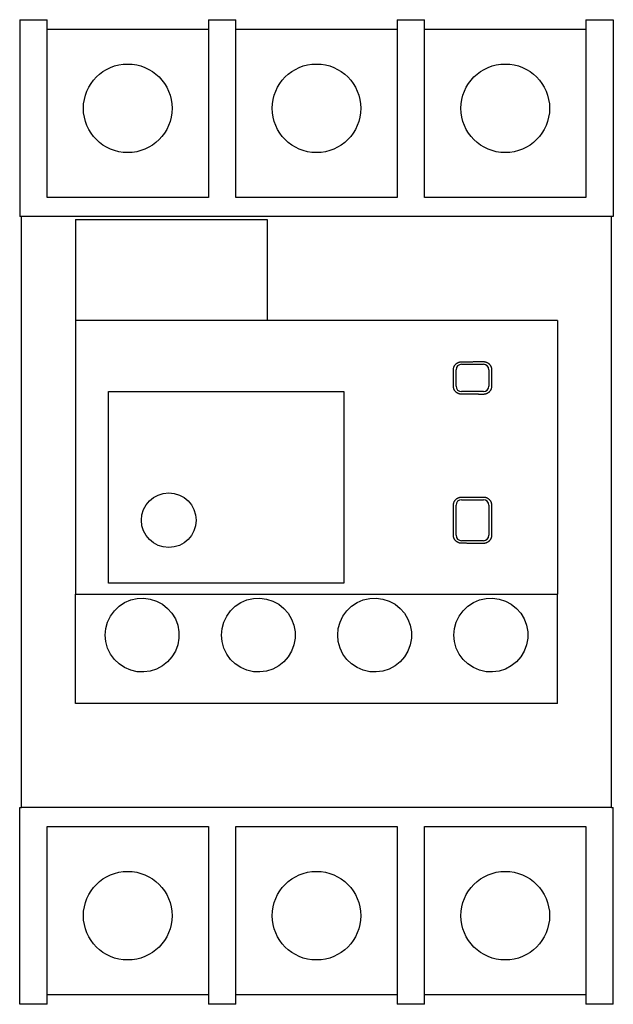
# Model space of a CAD drawing. Extents: x -1.08 to 1.08, y -1.8 to 1.8.
import ezdxf

# ---------------------------------------------------------------- set-up
doc = ezdxf.new("R2010")
doc.units = 0
doc.layers.get('0').update_dxf_attribs({"linetype": 'CONTINUOUS'})

msp = doc.modelspace()

# ---------------------------------------------------------------- linework, layer by layer
at = {"color": 0, "linetype": 'CONTINUOUS'}
for p, q in [((-1.085, 1.8), (-0.985, 1.8)), ((-1.085, 1.8), (-1.085, 1.08)), ((-0.985, 1.15), (-0.985, 1.8)), ((-0.395, 1.8), (-0.295, 1.8)), ((-0.395, 1.8), (-0.395, 1.15)), ((-0.295, 1.15), (-0.295, 1.8)), ((0.295, 1.8), (0.395, 1.8)), ((0.295, 1.8), (0.295, 1.15)), ((0.395, 1.15), (0.395, 1.8)), ((0.985, 1.8), (0.985, 1.15)), ((0.985, 1.8), (1.085, 1.8)), ((1.085, 1.8), (1.085, 1.08)), ((-0.395, 1.764), (-0.985, 1.764)), ((0.295, 1.764), (-0.295, 1.764)), ((0.985, 1.764), (0.395, 1.764)), ((-0.395, 1.15), (-0.985, 1.15)), ((0.295, 1.15), (-0.295, 1.15)), ((0.985, 1.15), (0.395, 1.15)), ((-1.0788, 1.08), (-1.085, 1.08)), ((1.0787, 1.08), (-1.0788, 1.08)), ((-1.0788, -1.08), (-1.0788, 1.08)), ((1.0787, -1.08), (1.0787, 1.08)), ((1.085, 1.08), (1.0787, 1.08)), ((-0.8809, 1.07), (-0.1809, 1.07)), ((-0.8809, 1.07), (-0.8809, 0.7)), ((-0.1809, 1.07), (-0.1809, 0.7)), ((-0.8809, 0.7), (-0.8809, -0.3)), ((0.8809, 0.7), (-0.8809, 0.7)), ((0.8809, 0.7), (0.8809, -0.3)), ((0.508, 0.5394), (0.5088, 0.5404)), ((0.5088, 0.5404), (0.5097, 0.5413)), ((0.5097, 0.5413), (0.5107, 0.5421)), ((0.5107, 0.5421), (0.5117, 0.543)), ((0.5117, 0.543), (0.5127, 0.5438)), ((0.5127, 0.5438), (0.5138, 0.5445)), ((0.5138, 0.5445), (0.5149, 0.5452)), ((0.5149, 0.5452), (0.5161, 0.5459)), ((0.5161, 0.5459), (0.5173, 0.5465)), ((0.5173, 0.5465), (0.5185, 0.5471)), ((0.5185, 0.5471), (0.5197, 0.5476)), ((0.5197, 0.5476), (0.521, 0.548)), ((0.521, 0.548), (0.5223, 0.5484)), ((0.5223, 0.5484), (0.5236, 0.5487)), ((0.5236, 0.5487), (0.5249, 0.549)), ((0.5249, 0.549), (0.5262, 0.5492)), ((0.5262, 0.5492), (0.5274, 0.5493)), ((0.5274, 0.5493), (0.5287, 0.5494)), ((0.5287, 0.5494), (0.53, 0.5495)), ((0.53, 0.5495), (0.5323, 0.5495)), ((0.53, 0.54), (0.61, 0.54)), ((0.5323, 0.5495), (0.5346, 0.5495)), ((0.5346, 0.5495), (0.5369, 0.5495)), ((0.5369, 0.5495), (0.5391, 0.5495)), ((0.5391, 0.5495), (0.5414, 0.5495)), ((0.5414, 0.5495), (0.5437, 0.5495)), ((0.5437, 0.5495), (0.546, 0.5495)), ((0.546, 0.5495), (0.5483, 0.5495)), ((0.5483, 0.5495), (0.5506, 0.5496)), ((0.5506, 0.5496), (0.5529, 0.5496)), ((0.5529, 0.5496), (0.5552, 0.5496)), ((0.5552, 0.5496), (0.5574, 0.5496)), ((0.5574, 0.5496), (0.5597, 0.5496)), ((0.5597, 0.5496), (0.562, 0.5496)), ((0.562, 0.5496), (0.5643, 0.5496)), ((0.5643, 0.5496), (0.5666, 0.5496)), ((0.5666, 0.5496), (0.5689, 0.5496)), ((0.5689, 0.5496), (0.5712, 0.5496)), ((0.5712, 0.5496), (0.5734, 0.5497)), ((0.5734, 0.5497), (0.5757, 0.5497)), ((0.5757, 0.5497), (0.578, 0.5497)), ((0.578, 0.5497), (0.5803, 0.5497)), ((0.5803, 0.5497), (0.5826, 0.5497)), ((0.5826, 0.5497), (0.5849, 0.5497)), ((0.5849, 0.5497), (0.5872, 0.5497)), ((0.5872, 0.5497), (0.5894, 0.5497)), ((0.5894, 0.5497), (0.5917, 0.5497)), ((0.5917, 0.5497), (0.594, 0.5498)), ((0.594, 0.5498), (0.5963, 0.5498)), ((0.5963, 0.5498), (0.5986, 0.5498)), ((0.5986, 0.5498), (0.6009, 0.5498)), ((0.6009, 0.5498), (0.6031, 0.5498)), ((0.6031, 0.5498), (0.6054, 0.5498)), ((0.6054, 0.5498), (0.6077, 0.5498)), ((0.6077, 0.5498), (0.61, 0.5498)), ((0.61, 0.5498), (0.6113, 0.5498)), ((0.6113, 0.5498), (0.6126, 0.5497)), ((0.6126, 0.5497), (0.6139, 0.5496)), ((0.6139, 0.5496), (0.6152, 0.5494)), ((0.6152, 0.5494), (0.6166, 0.5491)), ((0.6166, 0.5491), (0.6179, 0.5488)), ((0.6179, 0.5488), (0.6192, 0.5484)), ((0.6192, 0.5484), (0.6205, 0.548)), ((0.6205, 0.548), (0.6218, 0.5475)), ((0.6218, 0.5475), (0.623, 0.5469)), ((0.623, 0.5469), (0.6242, 0.5463)), ((0.6242, 0.5463), (0.6254, 0.5456)), ((0.6254, 0.5456), (0.6265, 0.5449)), ((0.6265, 0.5449), (0.6277, 0.5442)), ((0.6277, 0.5442), (0.6287, 0.5434)), ((0.6287, 0.5434), (0.6297, 0.5425)), ((0.6297, 0.5425), (0.6307, 0.5416)), ((0.6307, 0.5416), (0.6316, 0.5407)), ((0.6316, 0.5407), (0.6325, 0.5398)), ((0.5007, 0.5213), (0.5008, 0.5226)), ((0.5007, 0.52), (0.5007, 0.5213)), ((0.5007, 0.46), (0.5007, 0.52)), ((0.5008, 0.5226), (0.5009, 0.5239)), ((0.5009, 0.5239), (0.5011, 0.5252)), ((0.5011, 0.5252), (0.5014, 0.5265)), ((0.5014, 0.5265), (0.5017, 0.5278)), ((0.5017, 0.5278), (0.5021, 0.5291)), ((0.5021, 0.5291), (0.5025, 0.5303)), ((0.5025, 0.5303), (0.503, 0.5316)), ((0.503, 0.5316), (0.5036, 0.5328)), ((0.5036, 0.5328), (0.5042, 0.534)), ((0.5042, 0.534), (0.5049, 0.5352)), ((0.5049, 0.5352), (0.5056, 0.5363)), ((0.5056, 0.5363), (0.5063, 0.5374)), ((0.5063, 0.5374), (0.5071, 0.5384)), ((0.5071, 0.5384), (0.508, 0.5394)), ((0.51, 0.46), (0.51, 0.52)), ((0.63, 0.52), (0.63, 0.46)), ((0.6325, 0.5398), (0.6334, 0.5388)), ((0.6334, 0.5388), (0.6342, 0.5377)), ((0.6342, 0.5377), (0.635, 0.5366)), ((0.635, 0.5366), (0.6357, 0.5354)), ((0.6357, 0.5354), (0.6364, 0.5343)), ((0.6364, 0.5343), (0.637, 0.533)), ((0.637, 0.533), (0.6376, 0.5318)), ((0.6376, 0.5318), (0.6381, 0.5305)), ((0.6381, 0.5305), (0.6385, 0.5292)), ((0.6385, 0.5292), (0.6389, 0.5279)), ((0.6389, 0.5279), (0.6393, 0.5266)), ((0.6393, 0.5266), (0.6395, 0.5253)), ((0.6395, 0.5253), (0.6397, 0.5239)), ((0.6397, 0.5239), (0.6399, 0.5226)), ((0.6399, 0.5226), (0.64, 0.5213)), ((0.64, 0.5213), (0.64, 0.52)), ((0.64, 0.52), (0.64, 0.46)), ((-0.76, 0.44), (0.1, 0.44)), ((-0.76, -0.26), (-0.76, 0.44)), ((0.1, 0.44), (0.1, -0.26)), ((0.5007, 0.4587), (0.5007, 0.46)), ((0.5008, 0.4574), (0.5007, 0.4587)), ((0.5009, 0.4561), (0.5008, 0.4574)), ((0.5011, 0.4548), (0.5009, 0.4561)), ((0.5014, 0.4535), (0.5011, 0.4548)), ((0.5017, 0.4522), (0.5014, 0.4535)), ((0.5021, 0.4509), (0.5017, 0.4522)), ((0.5025, 0.4497), (0.5021, 0.4509)), ((0.503, 0.4484), (0.5025, 0.4497)), ((0.5036, 0.4472), (0.503, 0.4484)), ((0.5042, 0.446), (0.5036, 0.4472)), ((0.5049, 0.4448), (0.5042, 0.446)), ((0.5056, 0.4437), (0.5049, 0.4448)), ((0.5063, 0.4426), (0.5056, 0.4437)), ((0.5071, 0.4416), (0.5063, 0.4426)), ((0.508, 0.4406), (0.5071, 0.4416)), ((0.5088, 0.4396), (0.508, 0.4406)), ((0.5097, 0.4387), (0.5088, 0.4396)), ((0.5107, 0.4379), (0.5097, 0.4387)), ((0.5117, 0.437), (0.5107, 0.4379)), ((0.5127, 0.4362), (0.5117, 0.437)), ((0.5138, 0.4355), (0.5127, 0.4362)), ((0.5149, 0.4348), (0.5138, 0.4355)), ((0.5161, 0.4341), (0.5149, 0.4348)), ((0.5173, 0.4335), (0.5161, 0.4341)), ((0.5185, 0.4329), (0.5173, 0.4335)), ((0.5197, 0.4324), (0.5185, 0.4329)), ((0.521, 0.432), (0.5197, 0.4324)), ((0.61, 0.44), (0.53, 0.44)), ((0.6205, 0.432), (0.6192, 0.4316)), ((0.6218, 0.4325), (0.6205, 0.432)), ((0.623, 0.4331), (0.6218, 0.4325)), ((0.6242, 0.4337), (0.623, 0.4331)), ((0.6254, 0.4344), (0.6242, 0.4337)), ((0.6265, 0.4351), (0.6254, 0.4344)), ((0.6277, 0.4358), (0.6265, 0.4351)), ((0.6287, 0.4366), (0.6277, 0.4358)), ((0.6297, 0.4375), (0.6287, 0.4366)), ((0.6307, 0.4384), (0.6297, 0.4375)), ((0.6316, 0.4393), (0.6307, 0.4384)), ((0.6325, 0.4402), (0.6316, 0.4393)), ((0.6334, 0.4412), (0.6325, 0.4402)), ((0.6342, 0.4423), (0.6334, 0.4412)), ((0.635, 0.4434), (0.6342, 0.4423)), ((0.6357, 0.4446), (0.635, 0.4434)), ((0.6364, 0.4457), (0.6357, 0.4446)), ((0.637, 0.447), (0.6364, 0.4457)), ((0.6376, 0.4482), (0.637, 0.447)), ((0.6381, 0.4495), (0.6376, 0.4482)), ((0.6385, 0.4508), (0.6381, 0.4495)), ((0.6389, 0.4521), (0.6385, 0.4508)), ((0.6393, 0.4534), (0.6389, 0.4521)), ((0.6395, 0.4547), (0.6393, 0.4534)), ((0.6397, 0.4561), (0.6395, 0.4547)), ((0.6399, 0.4574), (0.6397, 0.4561)), ((0.64, 0.4587), (0.6399, 0.4574)), ((0.64, 0.46), (0.64, 0.4587)), ((0.5223, 0.4316), (0.521, 0.432)), ((0.5236, 0.4313), (0.5223, 0.4316)), ((0.5249, 0.431), (0.5236, 0.4313)), ((0.5262, 0.4308), (0.5249, 0.431)), ((0.5274, 0.4307), (0.5262, 0.4308)), ((0.5287, 0.4306), (0.5274, 0.4307)), ((0.53, 0.4305), (0.5287, 0.4306)), ((0.5323, 0.4305), (0.53, 0.4305)), ((0.5346, 0.4305), (0.5323, 0.4305)), ((0.5369, 0.4305), (0.5346, 0.4305)), ((0.5391, 0.4305), (0.5369, 0.4305)), ((0.5414, 0.4305), (0.5391, 0.4305)), ((0.5437, 0.4305), (0.5414, 0.4305)), ((0.546, 0.4305), (0.5437, 0.4305)), ((0.5483, 0.4305), (0.546, 0.4305)), ((0.5506, 0.4304), (0.5483, 0.4305)), ((0.5529, 0.4304), (0.5506, 0.4304)), ((0.5552, 0.4304), (0.5529, 0.4304)), ((0.5574, 0.4304), (0.5552, 0.4304)), ((0.5597, 0.4304), (0.5574, 0.4304)), ((0.562, 0.4304), (0.5597, 0.4304)), ((0.5643, 0.4304), (0.562, 0.4304)), ((0.5666, 0.4304), (0.5643, 0.4304)), ((0.5689, 0.4304), (0.5666, 0.4304)), ((0.5712, 0.4304), (0.5689, 0.4304)), ((0.5734, 0.4303), (0.5712, 0.4304)), ((0.5757, 0.4303), (0.5734, 0.4303)), ((0.578, 0.4303), (0.5757, 0.4303)), ((0.5803, 0.4303), (0.578, 0.4303)), ((0.5826, 0.4303), (0.5803, 0.4303)), ((0.5849, 0.4303), (0.5826, 0.4303)), ((0.5872, 0.4303), (0.5849, 0.4303)), ((0.5894, 0.4303), (0.5872, 0.4303)), ((0.5917, 0.4303), (0.5894, 0.4303)), ((0.594, 0.4302), (0.5917, 0.4303)), ((0.5963, 0.4302), (0.594, 0.4302)), ((0.5986, 0.4302), (0.5963, 0.4302)), ((0.6009, 0.4302), (0.5986, 0.4302)), ((0.6031, 0.4302), (0.6009, 0.4302)), ((0.6054, 0.4302), (0.6031, 0.4302)), ((0.6077, 0.4302), (0.6054, 0.4302)), ((0.61, 0.4302), (0.6077, 0.4302)), ((0.6113, 0.4302), (0.61, 0.4302)), ((0.6126, 0.4303), (0.6113, 0.4302)), ((0.6139, 0.4304), (0.6126, 0.4303)), ((0.6152, 0.4306), (0.6139, 0.4304)), ((0.6166, 0.4309), (0.6152, 0.4306)), ((0.6179, 0.4312), (0.6166, 0.4309)), ((0.6192, 0.4316), (0.6179, 0.4312)), ((0.5025, 0.0353), (0.503, 0.0366)), ((0.503, 0.0366), (0.5036, 0.0378)), ((0.5036, 0.0378), (0.5042, 0.039)), ((0.5042, 0.039), (0.5049, 0.0402)), ((0.5049, 0.0402), (0.5056, 0.0413)), ((0.5056, 0.0413), (0.5063, 0.0424)), ((0.5063, 0.0424), (0.5071, 0.0434)), ((0.5071, 0.0434), (0.508, 0.0444)), ((0.508, 0.0444), (0.5088, 0.0454)), ((0.5088, 0.0454), (0.5097, 0.0463)), ((0.5097, 0.0463), (0.5107, 0.0471)), ((0.5107, 0.0471), (0.5117, 0.048)), ((0.5117, 0.048), (0.5127, 0.0488)), ((0.5127, 0.0488), (0.5138, 0.0495)), ((0.5138, 0.0495), (0.5149, 0.0502)), ((0.5149, 0.0502), (0.5161, 0.0509)), ((0.5161, 0.0509), (0.5173, 0.0515)), ((0.5173, 0.0515), (0.5185, 0.0521)), ((0.5185, 0.0521), (0.5197, 0.0526)), ((0.5197, 0.0526), (0.521, 0.053)), ((0.521, 0.053), (0.5223, 0.0534)), ((0.5223, 0.0534), (0.5236, 0.0537)), ((0.5236, 0.0537), (0.5249, 0.054)), ((0.5249, 0.054), (0.5262, 0.0542)), ((0.5262, 0.0542), (0.5274, 0.0543)), ((0.5274, 0.0543), (0.5287, 0.0544)), ((0.5287, 0.0544), (0.53, 0.0545)), ((0.53, 0.0545), (0.5323, 0.0545)), ((0.53, 0.045), (0.61, 0.045)), ((0.5323, 0.0545), (0.5346, 0.0545)), ((0.5346, 0.0545), (0.5369, 0.0545)), ((0.5369, 0.0545), (0.5391, 0.0545)), ((0.5391, 0.0545), (0.5414, 0.0545)), ((0.5414, 0.0545), (0.5437, 0.0545)), ((0.5437, 0.0545), (0.546, 0.0545)), ((0.546, 0.0545), (0.5483, 0.0545)), ((0.5483, 0.0545), (0.5506, 0.0546)), ((0.5506, 0.0546), (0.5529, 0.0546)), ((0.5529, 0.0546), (0.5552, 0.0546)), ((0.5552, 0.0546), (0.5574, 0.0546)), ((0.5574, 0.0546), (0.5597, 0.0546)), ((0.5597, 0.0546), (0.562, 0.0546)), ((0.562, 0.0546), (0.5643, 0.0546)), ((0.5643, 0.0546), (0.5666, 0.0546)), ((0.5666, 0.0546), (0.5689, 0.0546)), ((0.5689, 0.0546), (0.5712, 0.0546)), ((0.5712, 0.0546), (0.5734, 0.0547)), ((0.5734, 0.0547), (0.5757, 0.0547)), ((0.5757, 0.0547), (0.578, 0.0547)), ((0.578, 0.0547), (0.5803, 0.0547)), ((0.5803, 0.0547), (0.5826, 0.0547)), ((0.5826, 0.0547), (0.5849, 0.0547)), ((0.5849, 0.0547), (0.5872, 0.0547)), ((0.5872, 0.0547), (0.5894, 0.0547)), ((0.5894, 0.0547), (0.5917, 0.0547)), ((0.5917, 0.0547), (0.594, 0.0548)), ((0.594, 0.0548), (0.5963, 0.0548)), ((0.5963, 0.0548), (0.5986, 0.0548)), ((0.5986, 0.0548), (0.6009, 0.0548)), ((0.6009, 0.0548), (0.6031, 0.0548)), ((0.6031, 0.0548), (0.6054, 0.0548)), ((0.6054, 0.0548), (0.6077, 0.0548)), ((0.6077, 0.0548), (0.61, 0.0548)), ((0.61, 0.0548), (0.6113, 0.0548)), ((0.6113, 0.0548), (0.6126, 0.0547)), ((0.6126, 0.0547), (0.6139, 0.0546)), ((0.6139, 0.0546), (0.6152, 0.0544)), ((0.6152, 0.0544), (0.6166, 0.0541)), ((0.6166, 0.0541), (0.6179, 0.0538)), ((0.6179, 0.0538), (0.6192, 0.0534)), ((0.6192, 0.0534), (0.6205, 0.053)), ((0.6205, 0.053), (0.6218, 0.0525)), ((0.6218, 0.0525), (0.623, 0.0519)), ((0.623, 0.0519), (0.6242, 0.0513)), ((0.6242, 0.0513), (0.6254, 0.0506)), ((0.6254, 0.0506), (0.6265, 0.0499)), ((0.6265, 0.0499), (0.6277, 0.0492)), ((0.6277, 0.0492), (0.6287, 0.0484)), ((0.6287, 0.0484), (0.6297, 0.0475)), ((0.6297, 0.0475), (0.6307, 0.0466)), ((0.6307, 0.0466), (0.6316, 0.0457)), ((0.6316, 0.0457), (0.6325, 0.0448)), ((0.6325, 0.0448), (0.6334, 0.0438)), ((0.6334, 0.0438), (0.6342, 0.0427)), ((0.6342, 0.0427), (0.635, 0.0416)), ((0.635, 0.0416), (0.6357, 0.0404)), ((0.6357, 0.0404), (0.6364, 0.0393)), ((0.6364, 0.0393), (0.637, 0.038)), ((0.637, 0.038), (0.6376, 0.0368)), ((0.6376, 0.0368), (0.6381, 0.0355)), ((0.5007, 0.0263), (0.5008, 0.0276)), ((0.5007, 0.025), (0.5007, 0.0263)), ((0.5007, -0.085), (0.5007, 0.025)), ((0.5008, 0.0276), (0.5009, 0.0289)), ((0.5009, 0.0289), (0.5011, 0.0302)), ((0.5011, 0.0302), (0.5014, 0.0315)), ((0.5014, 0.0315), (0.5017, 0.0328)), ((0.5017, 0.0328), (0.5021, 0.0341)), ((0.5021, 0.0341), (0.5025, 0.0353)), ((0.51, -0.085), (0.51, 0.025)), ((0.63, 0.025), (0.63, -0.085)), ((0.6381, 0.0355), (0.6385, 0.0342)), ((0.6385, 0.0342), (0.6389, 0.0329)), ((0.6389, 0.0329), (0.6393, 0.0316)), ((0.6393, 0.0316), (0.6395, 0.0303)), ((0.6395, 0.0303), (0.6397, 0.0289)), ((0.6397, 0.0289), (0.6399, 0.0276)), ((0.6399, 0.0276), (0.64, 0.0263)), ((0.64, 0.0263), (0.64, 0.025)), ((0.64, 0.025), (0.64, -0.085)), ((0.5007, -0.0863), (0.5007, -0.085)), ((0.5008, -0.0876), (0.5007, -0.0863)), ((0.5009, -0.0889), (0.5008, -0.0876)), ((0.5011, -0.0902), (0.5009, -0.0889)), ((0.5014, -0.0915), (0.5011, -0.0902)), ((0.5017, -0.0928), (0.5014, -0.0915)), ((0.5021, -0.0941), (0.5017, -0.0928)), ((0.5025, -0.0953), (0.5021, -0.0941)), ((0.503, -0.0966), (0.5025, -0.0953)), ((0.5036, -0.0978), (0.503, -0.0966)), ((0.5042, -0.099), (0.5036, -0.0978)), ((0.5049, -0.1002), (0.5042, -0.099)), ((0.5056, -0.1013), (0.5049, -0.1002)), ((0.5063, -0.1024), (0.5056, -0.1013)), ((0.5071, -0.1034), (0.5063, -0.1024)), ((0.508, -0.1044), (0.5071, -0.1034)), ((0.5088, -0.1054), (0.508, -0.1044)), ((0.5097, -0.1063), (0.5088, -0.1054)), ((0.5107, -0.1071), (0.5097, -0.1063)), ((0.5117, -0.108), (0.5107, -0.1071)), ((0.5127, -0.1088), (0.5117, -0.108)), ((0.61, -0.105), (0.53, -0.105)), ((0.6297, -0.1075), (0.6287, -0.1084)), ((0.6307, -0.1066), (0.6297, -0.1075)), ((0.6316, -0.1057), (0.6307, -0.1066)), ((0.6325, -0.1048), (0.6316, -0.1057)), ((0.6334, -0.1038), (0.6325, -0.1048)), ((0.6342, -0.1027), (0.6334, -0.1038)), ((0.635, -0.1016), (0.6342, -0.1027)), ((0.6357, -0.1004), (0.635, -0.1016)), ((0.6364, -0.0993), (0.6357, -0.1004)), ((0.637, -0.098), (0.6364, -0.0993)), ((0.6376, -0.0968), (0.637, -0.098)), ((0.6381, -0.0955), (0.6376, -0.0968)), ((0.6385, -0.0942), (0.6381, -0.0955)), ((0.6389, -0.0929), (0.6385, -0.0942)), ((0.6393, -0.0916), (0.6389, -0.0929)), ((0.6395, -0.0903), (0.6393, -0.0916)), ((0.6397, -0.0889), (0.6395, -0.0903)), ((0.6399, -0.0876), (0.6397, -0.0889)), ((0.64, -0.0863), (0.6399, -0.0876)), ((0.64, -0.085), (0.64, -0.0863)), ((0.5138, -0.1095), (0.5127, -0.1088)), ((0.5149, -0.1102), (0.5138, -0.1095)), ((0.5161, -0.1109), (0.5149, -0.1102)), ((0.5173, -0.1115), (0.5161, -0.1109)), ((0.5185, -0.1121), (0.5173, -0.1115)), ((0.5197, -0.1126), (0.5185, -0.1121)), ((0.521, -0.113), (0.5197, -0.1126)), ((0.5223, -0.1134), (0.521, -0.113)), ((0.5236, -0.1137), (0.5223, -0.1134)), ((0.5249, -0.114), (0.5236, -0.1137)), ((0.5262, -0.1142), (0.5249, -0.114)), ((0.5274, -0.1143), (0.5262, -0.1142)), ((0.5287, -0.1144), (0.5274, -0.1143)), ((0.53, -0.1145), (0.5287, -0.1144)), ((0.5323, -0.1145), (0.53, -0.1145)), ((0.5346, -0.1145), (0.5323, -0.1145)), ((0.5369, -0.1145), (0.5346, -0.1145)), ((0.5391, -0.1145), (0.5369, -0.1145)), ((0.5414, -0.1145), (0.5391, -0.1145)), ((0.5437, -0.1145), (0.5414, -0.1145)), ((0.546, -0.1145), (0.5437, -0.1145)), ((0.5483, -0.1145), (0.546, -0.1145)), ((0.5506, -0.1146), (0.5483, -0.1145)), ((0.5529, -0.1146), (0.5506, -0.1146)), ((0.5552, -0.1146), (0.5529, -0.1146)), ((0.5574, -0.1146), (0.5552, -0.1146)), ((0.5597, -0.1146), (0.5574, -0.1146)), ((0.562, -0.1146), (0.5597, -0.1146)), ((0.5643, -0.1146), (0.562, -0.1146)), ((0.5666, -0.1146), (0.5643, -0.1146)), ((0.5689, -0.1146), (0.5666, -0.1146)), ((0.5712, -0.1146), (0.5689, -0.1146)), ((0.5734, -0.1147), (0.5712, -0.1146)), ((0.5757, -0.1147), (0.5734, -0.1147)), ((0.578, -0.1147), (0.5757, -0.1147)), ((0.5803, -0.1147), (0.578, -0.1147)), ((0.5826, -0.1147), (0.5803, -0.1147)), ((0.5849, -0.1147), (0.5826, -0.1147)), ((0.5872, -0.1147), (0.5849, -0.1147)), ((0.5894, -0.1147), (0.5872, -0.1147)), ((0.5917, -0.1147), (0.5894, -0.1147)), ((0.594, -0.1148), (0.5917, -0.1147)), ((0.5963, -0.1148), (0.594, -0.1148)), ((0.5986, -0.1148), (0.5963, -0.1148)), ((0.6009, -0.1148), (0.5986, -0.1148)), ((0.6031, -0.1148), (0.6009, -0.1148)), ((0.6054, -0.1148), (0.6031, -0.1148)), ((0.6077, -0.1148), (0.6054, -0.1148)), ((0.61, -0.1148), (0.6077, -0.1148)), ((0.6113, -0.1148), (0.61, -0.1148)), ((0.6126, -0.1147), (0.6113, -0.1148)), ((0.6139, -0.1146), (0.6126, -0.1147)), ((0.6152, -0.1144), (0.6139, -0.1146)), ((0.6166, -0.1141), (0.6152, -0.1144)), ((0.6179, -0.1138), (0.6166, -0.1141)), ((0.6192, -0.1134), (0.6179, -0.1138)), ((0.6205, -0.113), (0.6192, -0.1134)), ((0.6218, -0.1125), (0.6205, -0.113)), ((0.623, -0.1119), (0.6218, -0.1125)), ((0.6242, -0.1113), (0.623, -0.1119)), ((0.6254, -0.1106), (0.6242, -0.1113)), ((0.6265, -0.1099), (0.6254, -0.1106)), ((0.6277, -0.1092), (0.6265, -0.1099)), ((0.6287, -0.1084), (0.6277, -0.1092)), ((0.1, -0.26), (-0.76, -0.26)), ((-0.8809, -0.7), (-0.8809, -0.3)), ((-0.8809, -0.3), (0.8809, -0.3)), ((-0.7016, -0.3312), (-0.679, -0.3215)), ((-0.679, -0.3215), (-0.6553, -0.3162)), ((-0.6553, -0.3162), (-0.6318, -0.3151)), ((-0.6318, -0.3151), (-0.608, -0.3183)), ((-0.608, -0.3183), (-0.5847, -0.3258)), ((-0.2767, -0.3312), (-0.2541, -0.3216)), ((-0.2541, -0.3216), (-0.2303, -0.3162)), ((-0.2303, -0.3162), (-0.2067, -0.3151)), ((-0.2067, -0.3151), (-0.1829, -0.3183)), ((-0.1829, -0.3183), (-0.1595, -0.3259)), ((0.1484, -0.3312), (0.171, -0.3215)), ((0.171, -0.3215), (0.1948, -0.3162)), ((0.1948, -0.3162), (0.2184, -0.3151)), ((0.2184, -0.3151), (0.2422, -0.3183)), ((0.2422, -0.3183), (0.2656, -0.3259)), ((0.5736, -0.3311), (0.5962, -0.3215)), ((0.5962, -0.3215), (0.62, -0.3161)), ((0.62, -0.3161), (0.6435, -0.3151)), ((0.6435, -0.3151), (0.6672, -0.3183)), ((0.6672, -0.3183), (0.6905, -0.3259)), ((0.8809, -0.7), (0.8809, -0.3)), ((-0.7389, -0.3608), (-0.7218, -0.3446)), ((-0.7218, -0.3446), (-0.7016, -0.3312)), ((-0.5847, -0.3258), (-0.5631, -0.3374)), ((-0.5631, -0.3374), (-0.5443, -0.3523)), ((-0.5443, -0.3523), (-0.5287, -0.3701)), ((-0.314, -0.361), (-0.297, -0.3447)), ((-0.297, -0.3447), (-0.2767, -0.3312)), ((-0.1595, -0.3259), (-0.1379, -0.3375)), ((-0.1379, -0.3375), (-0.1192, -0.3525)), ((-0.1192, -0.3525), (-0.1035, -0.3703)), ((0.111, -0.3609), (0.1281, -0.3447)), ((0.1281, -0.3447), (0.1484, -0.3312)), ((0.2656, -0.3259), (0.2872, -0.3375)), ((0.2872, -0.3375), (0.3059, -0.3525)), ((0.3059, -0.3525), (0.3215, -0.3703)), ((0.5362, -0.3608), (0.5533, -0.3445)), ((0.5533, -0.3445), (0.5736, -0.3311)), ((0.6905, -0.3259), (0.7121, -0.3375)), ((0.7121, -0.3375), (0.7308, -0.3524)), ((0.7308, -0.3524), (0.7464, -0.3702)), ((-0.7639, -0.4025), (-0.7531, -0.3803)), ((-0.7531, -0.3803), (-0.7389, -0.3608)), ((-0.5287, -0.3701), (-0.516, -0.3911)), ((-0.516, -0.3911), (-0.5073, -0.4142)), ((-0.3389, -0.4026), (-0.3282, -0.3805)), ((-0.3282, -0.3805), (-0.314, -0.361)), ((-0.1035, -0.3703), (-0.0909, -0.3913)), ((-0.0909, -0.3913), (-0.0823, -0.4143)), ((0.0861, -0.4026), (0.0968, -0.3805)), ((0.0968, -0.3805), (0.111, -0.3609)), ((0.3215, -0.3703), (0.3341, -0.3913)), ((0.3341, -0.3913), (0.3427, -0.4143)), ((0.5111, -0.4025), (0.5219, -0.3803)), ((0.5219, -0.3803), (0.5362, -0.3608)), ((0.7464, -0.3702), (0.759, -0.3911)), ((0.759, -0.3911), (0.7677, -0.4142)), ((-0.7725, -0.45), (-0.7704, -0.4262)), ((-0.7704, -0.4262), (-0.7639, -0.4025)), ((-0.5073, -0.4142), (-0.503, -0.4382)), ((-0.3475, -0.45), (-0.3454, -0.4263)), ((-0.3454, -0.4263), (-0.3389, -0.4026)), ((-0.0823, -0.4143), (-0.078, -0.4382)), ((0.0775, -0.45), (0.0796, -0.4263)), ((0.0796, -0.4263), (0.0861, -0.4026)), ((0.3427, -0.4143), (0.347, -0.4382)), ((0.5025, -0.45), (0.5046, -0.4262)), ((0.5046, -0.4262), (0.5111, -0.4025)), ((0.7677, -0.4142), (0.772, -0.4382)), ((-0.7704, -0.4738), (-0.7725, -0.45)), ((-0.503, -0.4618), (-0.5073, -0.4858)), ((-0.503, -0.4382), (-0.503, -0.4618)), ((-0.3454, -0.4737), (-0.3475, -0.45)), ((-0.078, -0.4618), (-0.0823, -0.4857)), ((-0.078, -0.4382), (-0.078, -0.4618)), ((0.0796, -0.4737), (0.0775, -0.45)), ((0.347, -0.4618), (0.3427, -0.4857)), ((0.347, -0.4382), (0.347, -0.4618)), ((0.5046, -0.4738), (0.5025, -0.45)), ((0.772, -0.4618), (0.7677, -0.4858)), ((0.772, -0.4382), (0.772, -0.4618)), ((-0.7639, -0.4975), (-0.7704, -0.4738)), ((-0.7531, -0.5197), (-0.7639, -0.4975)), ((-0.5073, -0.4858), (-0.516, -0.5089)), ((-0.3389, -0.4974), (-0.3454, -0.4737)), ((-0.3282, -0.5195), (-0.3389, -0.4974)), ((-0.0823, -0.4857), (-0.0909, -0.5087)), ((0.0861, -0.4974), (0.0796, -0.4737)), ((0.0968, -0.5195), (0.0861, -0.4974)), ((0.3427, -0.4857), (0.3341, -0.5087)), ((0.5111, -0.4975), (0.5046, -0.4738)), ((0.5219, -0.5197), (0.5111, -0.4975)), ((0.7677, -0.4858), (0.759, -0.5089)), ((-0.7389, -0.5392), (-0.7531, -0.5197)), ((-0.7218, -0.5554), (-0.7389, -0.5392)), ((-0.5287, -0.5299), (-0.5443, -0.5477)), ((-0.516, -0.5089), (-0.5287, -0.5299)), ((-0.314, -0.539), (-0.3282, -0.5195)), ((-0.297, -0.5553), (-0.314, -0.539)), ((-0.1035, -0.5297), (-0.1192, -0.5475)), ((-0.0909, -0.5087), (-0.1035, -0.5297)), ((0.111, -0.5391), (0.0968, -0.5195)), ((0.1281, -0.5553), (0.111, -0.5391)), ((0.3215, -0.5297), (0.3059, -0.5475)), ((0.3341, -0.5087), (0.3215, -0.5297)), ((0.5362, -0.5392), (0.5219, -0.5197)), ((0.5533, -0.5555), (0.5362, -0.5392)), ((0.7464, -0.5298), (0.7308, -0.5476)), ((0.759, -0.5089), (0.7464, -0.5298)), ((-0.7016, -0.5688), (-0.7218, -0.5554)), ((-0.679, -0.5785), (-0.7016, -0.5688)), ((-0.5847, -0.5742), (-0.608, -0.5817)), ((-0.5631, -0.5626), (-0.5847, -0.5742)), ((-0.5443, -0.5477), (-0.5631, -0.5626)), ((-0.2767, -0.5688), (-0.297, -0.5553)), ((-0.2541, -0.5784), (-0.2767, -0.5688)), ((-0.1595, -0.5741), (-0.1829, -0.5817)), ((-0.1379, -0.5625), (-0.1595, -0.5741)), ((-0.1192, -0.5475), (-0.1379, -0.5625)), ((0.1484, -0.5688), (0.1281, -0.5553)), ((0.171, -0.5785), (0.1484, -0.5688)), ((0.2656, -0.5741), (0.2422, -0.5817)), ((0.2872, -0.5625), (0.2656, -0.5741)), ((0.3059, -0.5475), (0.2872, -0.5625)), ((0.5736, -0.5689), (0.5533, -0.5555)), ((0.5962, -0.5785), (0.5736, -0.5689)), ((0.6905, -0.5741), (0.6672, -0.5817)), ((0.7121, -0.5625), (0.6905, -0.5741)), ((0.7308, -0.5476), (0.7121, -0.5625)), ((-0.6553, -0.5838), (-0.679, -0.5785)), ((-0.6318, -0.5849), (-0.6553, -0.5838)), ((-0.608, -0.5817), (-0.6318, -0.5849)), ((-0.2303, -0.5838), (-0.2541, -0.5784)), ((-0.2067, -0.5849), (-0.2303, -0.5838)), ((-0.1829, -0.5817), (-0.2067, -0.5849)), ((0.1948, -0.5838), (0.171, -0.5785)), ((0.2184, -0.5849), (0.1948, -0.5838)), ((0.2422, -0.5817), (0.2184, -0.5849)), ((0.62, -0.5839), (0.5962, -0.5785)), ((0.6435, -0.5849), (0.62, -0.5839)), ((0.6672, -0.5817), (0.6435, -0.5849)), ((0.8809, -0.7), (-0.8809, -0.7)), ((-1.085, -1.08), (-1.0788, -1.08)), ((-1.085, -1.8), (-1.085, -1.08)), ((1.0787, -1.08), (-1.0788, -1.08)), ((1.0787, -1.08), (1.085, -1.08)), ((1.085, -1.8), (1.085, -1.08)), ((-0.985, -1.8), (-0.985, -1.15)), ((-0.985, -1.15), (-0.395, -1.15)), ((-0.395, -1.15), (-0.395, -1.8)), ((-0.295, -1.8), (-0.295, -1.15)), ((-0.295, -1.15), (0.295, -1.15)), ((0.295, -1.15), (0.295, -1.8)), ((0.395, -1.8), (0.395, -1.15)), ((0.395, -1.15), (0.985, -1.15)), ((0.985, -1.15), (0.985, -1.8)), ((-0.985, -1.764), (-0.395, -1.764)), ((-0.295, -1.764), (0.295, -1.764)), ((0.395, -1.764), (0.985, -1.764)), ((-0.985, -1.8), (-1.085, -1.8)), ((-0.295, -1.8), (-0.395, -1.8)), ((0.395, -1.8), (0.295, -1.8)), ((1.085, -1.8), (0.985, -1.8))]:
    msp.add_line(p, q, dxfattribs=at)
for centre, radius in [((-0.69, 1.476), 0.162), ((0, 1.476), 0.162), ((0.69, 1.476), 0.162), ((-0.54, -0.03), 0.1), ((-0.69, -1.476), 0.162), ((0, -1.476), 0.162), ((0.69, -1.476), 0.162)]:
    msp.add_circle(centre, radius, dxfattribs=at)
for centre, start, end in [((0.53, 0.52), 90, 180), ((0.61, 0.52), 0, 90), ((0.53, 0.46), 180, 270), ((0.61, 0.46), 270, 0), ((0.53, 0.025), 90, 180), ((0.61, 0.025), 0, 90), ((0.53, -0.085), 180, 270), ((0.61, -0.085), 270, 0)]:
    msp.add_arc(centre, 0.02, start, end, dxfattribs=at)

doc.saveas('drawing.dxf')
